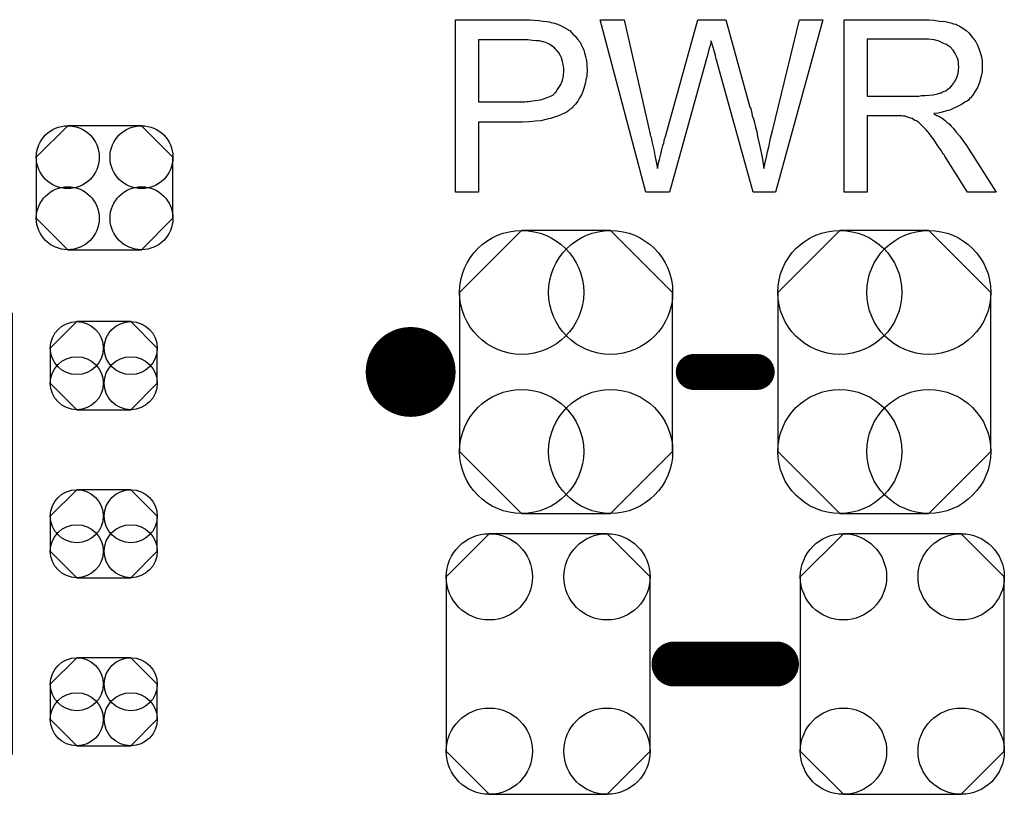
# Model space of a CAD drawing. Extents: x -0.07 to 0.95, y -0.15 to 2.1.
# Tile 4 of 11: x 0.48 to 0.7, y -0.03 to 0.14. Entities that reach past the tile are written whole.
import ezdxf

# ---------------------------------------------------------------- set-up
doc = ezdxf.new("R2010")
doc.units = 0
doc.layers.get('0').update_dxf_attribs({"linetype": 'CONTINUOUS'})
doc.layers.add('gto', color=2, linetype='CONTINUOUS')
doc.layers.add('gts', color=1, linetype='CONTINUOUS')

# ---------------------------------------------------------------- blocks, each defined once
blk = doc.blocks.new('D10')
at = {"const_width": 0.005}
blk.add_lwpolyline([(-0.0025, 0, 1), (0.0025, 0, 1)], format="xyb", close=True, dxfattribs=at)
blk = doc.blocks.new('D13')
at = {"const_width": 0.004}
blk.add_lwpolyline([(-0.002, 0, 1), (0.002, 0, 1)], format="xyb", close=True, dxfattribs=at)
blk = doc.blocks.new('D83')
blk.add_lwpolyline([(0.0237, -0.0177), (0.0237, 0.0177), (0.0099, 0.0315), (-0.0099, 0.0315), (-0.0237, 0.0177), (-0.0237, -0.0177), (-0.0099, -0.0315), (0.0099, -0.0315)], close=True)
for centre in [(-0.0099, 0.0177), (0.0099, 0.0177), (-0.0099, -0.0177), (0.0099, -0.0177)]:
    blk.add_circle(centre, 0.0138)
blk = doc.blocks.new('D89')
blk.add_lwpolyline([(0.0227, -0.0194), (0.0227, 0.0194), (0.0131, 0.029), (-0.0131, 0.029), (-0.0227, 0.0194), (-0.0227, -0.0194), (-0.0131, -0.029), (0.0131, -0.029)], close=True)
for centre in [(-0.0131, 0.0194), (0.0131, 0.0194), (-0.0131, -0.0194), (0.0131, -0.0194)]:
    blk.add_circle(centre, 0.0096)
blk = doc.blocks.new('D90')
blk.add_lwpolyline([(0.0152, -0.0068), (0.0152, 0.0068), (0.0082, 0.0138), (-0.0082, 0.0138), (-0.0152, 0.0068), (-0.0152, -0.0068), (-0.0082, -0.0138), (0.0082, -0.0138)], close=True)
for centre in [(-0.0082, 0.0068), (0.0082, 0.0068), (-0.0082, -0.0068), (0.0082, -0.0068)]:
    blk.add_circle(centre, 0.007)
blk = doc.blocks.new('D76')
at = {"const_width": 0.0984}
blk.add_lwpolyline([(-0.0315, 0), (0.0315, 0)], dxfattribs=at)
blk = doc.blocks.new('D92')
blk.add_lwpolyline([(0.006, 0.0098), (-0.006, 0.0098), (-0.0119, 0.0039), (-0.0119, -0.0039), (-0.006, -0.0098), (0.006, -0.0098), (0.0119, -0.0039), (0.0119, 0.0039)], close=True)
for centre in [(-0.006, 0.0039), (0.006, 0.0039), (-0.006, -0.0039), (0.006, -0.0039)]:
    blk.add_circle(centre, 0.0059)

msp = doc.modelspace()

# ---------------------------------------------------------------- linework, layer by layer
at = {"layer": 'gto', "color": 2}
for points in [[(0.5966, 0.1434), (0.5975, 0.1433), (0.5985, 0.1432), (0.5995, 0.1431), (0.6003, 0.143), (0.6004, 0.143), (0.6008, 0.1429), (0.6013, 0.1428), (0.602, 0.1426), (0.6027, 0.1424), (0.6035, 0.142), (0.6043, 0.1416), (0.605, 0.1412), (0.6051, 0.1411), (0.6054, 0.141), (0.6057, 0.1406), (0.6061, 0.1402), (0.6066, 0.1397), (0.6071, 0.1391), (0.6077, 0.1384), (0.6081, 0.1375), (0.6082, 0.1374), (0.6083, 0.1371), (0.6085, 0.1366), (0.6087, 0.136), (0.6089, 0.1352), (0.6091, 0.1343), (0.6092, 0.1333), (0.6093, 0.1322), (0.6093, 0.1322), (0.6093, 0.132), (0.6093, 0.1318), (0.6092, 0.1314), (0.6092, 0.131), (0.6091, 0.1305), (0.609, 0.13), (0.6089, 0.1294), (0.6085, 0.1281), (0.6083, 0.1274), (0.608, 0.1267), (0.6076, 0.126), (0.6072, 0.1253), (0.6067, 0.1246), (0.6061, 0.124), (0.6061, 0.1239), (0.606, 0.1238), (0.6058, 0.1236), (0.6055, 0.1235), (0.6052, 0.1232), (0.6048, 0.1229), (0.6042, 0.1226), (0.6036, 0.1223), (0.6029, 0.122), (0.602, 0.1217), (0.6011, 0.1214), (0.6001, 0.1212), (0.599, 0.1209), (0.5978, 0.1208), (0.5964, 0.1207), (0.5949, 0.1206), (0.5851, 0.1206), (0.5851, 0.105), (0.58, 0.105), (0.58, 0.1434), (0.5958, 0.1434), (0.5966, 0.1434)], [(0.6512, 0.105), (0.6462, 0.105), (0.6381, 0.1342), (0.6381, 0.1343), (0.6381, 0.1344), (0.638, 0.1346), (0.6379, 0.1349), (0.6378, 0.1355), (0.6376, 0.1362), (0.6374, 0.137), (0.6372, 0.1377), (0.637, 0.1383), (0.6369, 0.1386), (0.6369, 0.1387), (0.6369, 0.1387), (0.6368, 0.1386), (0.6368, 0.1383), (0.6367, 0.1378), (0.6365, 0.1372), (0.6363, 0.1365), (0.6361, 0.1357), (0.6359, 0.135), (0.6357, 0.1342), (0.6276, 0.105), (0.6223, 0.105), (0.6122, 0.1434), (0.6175, 0.1434), (0.6232, 0.1182), (0.6232, 0.1182), (0.6233, 0.118), (0.6233, 0.1178), (0.6234, 0.1175), (0.6235, 0.1172), (0.6236, 0.1168), (0.6237, 0.1163), (0.6238, 0.1157), (0.6241, 0.1145), (0.6243, 0.1132), (0.6246, 0.1118), (0.6249, 0.1103), (0.6249, 0.1104), (0.625, 0.1106), (0.6251, 0.1109), (0.6251, 0.1113), (0.6252, 0.1118), (0.6254, 0.1123), (0.6257, 0.1135), (0.626, 0.1148), (0.6261, 0.1154), (0.6263, 0.1159), (0.6264, 0.1164), (0.6265, 0.1169), (0.6266, 0.1172), (0.6267, 0.1174), (0.6339, 0.1434), (0.6401, 0.1434), (0.6455, 0.1239), (0.6455, 0.1239), (0.6457, 0.1236), (0.6458, 0.1232), (0.6459, 0.1227), (0.646, 0.122), (0.6463, 0.1213), (0.6465, 0.1205), (0.6467, 0.1195), (0.647, 0.1185), (0.6472, 0.1174), (0.6477, 0.1152), (0.6482, 0.1128), (0.6486, 0.1103), (0.6486, 0.1104), (0.6487, 0.1105), (0.6487, 0.1107), (0.6488, 0.111), (0.6488, 0.1113), (0.6489, 0.1117), (0.649, 0.1122), (0.6492, 0.1128), (0.6494, 0.114), (0.6498, 0.1154), (0.6501, 0.117), (0.6505, 0.1187), (0.6565, 0.1434), (0.6617, 0.1434), (0.6512, 0.105)], [(0.6848, 0.1434), (0.6853, 0.1434), (0.6864, 0.1433), (0.6877, 0.1431), (0.689, 0.143), (0.6902, 0.1427), (0.6908, 0.1425), (0.6913, 0.1424), (0.6914, 0.1424), (0.6914, 0.1423), (0.6918, 0.1421), (0.6923, 0.1419), (0.6929, 0.1415), (0.6936, 0.141), (0.6943, 0.1404), (0.6949, 0.1396), (0.6956, 0.1387), (0.6956, 0.1386), (0.6957, 0.1386), (0.6959, 0.1382), (0.6961, 0.1377), (0.6964, 0.137), (0.6967, 0.1361), (0.697, 0.1351), (0.6972, 0.1341), (0.6972, 0.1329), (0.6972, 0.1329), (0.6972, 0.1328), (0.6972, 0.1325), (0.6972, 0.1322), (0.6972, 0.1319), (0.6971, 0.1315), (0.6969, 0.1305), (0.6966, 0.1294), (0.6961, 0.1283), (0.6954, 0.1271), (0.695, 0.1265), (0.6946, 0.126), (0.6945, 0.1259), (0.6944, 0.1259), (0.6943, 0.1257), (0.6941, 0.1255), (0.6938, 0.1253), (0.6934, 0.1251), (0.693, 0.1248), (0.6926, 0.1245), (0.692, 0.1242), (0.6914, 0.1239), (0.6907, 0.1236), (0.69, 0.1233), (0.6892, 0.1231), (0.6883, 0.1228), (0.6874, 0.1226), (0.6864, 0.1225), (0.6865, 0.1224), (0.6867, 0.1223), (0.6871, 0.1221), (0.6875, 0.1219), (0.6885, 0.1213), (0.689, 0.1209), (0.6894, 0.1205), (0.6896, 0.1204), (0.6898, 0.1202), (0.6903, 0.1197), (0.6908, 0.1192), (0.6914, 0.1184), (0.6922, 0.1175), (0.6929, 0.1165), (0.6937, 0.1154), (0.7003, 0.105), (0.6939, 0.105), (0.6889, 0.113), (0.6889, 0.113), (0.6888, 0.1132), (0.6887, 0.1133), (0.6885, 0.1135), (0.6881, 0.1142), (0.6876, 0.1149), (0.687, 0.1158), (0.6864, 0.1167), (0.6858, 0.1175), (0.6852, 0.1183), (0.6852, 0.1183), (0.685, 0.1185), (0.6847, 0.1189), (0.6843, 0.1193), (0.6835, 0.1201), (0.6831, 0.1205), (0.6826, 0.1208), (0.6826, 0.1209), (0.6825, 0.1209), (0.6822, 0.121), (0.6819, 0.1212), (0.6816, 0.1214), (0.6812, 0.1215), (0.6803, 0.1218), (0.6802, 0.1218), (0.6801, 0.1219), (0.6799, 0.1219), (0.6796, 0.1219), (0.6792, 0.122), (0.6788, 0.122), (0.6782, 0.122), (0.6716, 0.122), (0.6716, 0.105), (0.6665, 0.105), (0.6665, 0.1434), (0.6843, 0.1434), (0.6848, 0.1434)], [(0.5961, 0.1389), (0.5851, 0.1389), (0.5851, 0.1251), (0.5954, 0.1251), (0.5958, 0.1252), (0.5962, 0.1252), (0.5967, 0.1253), (0.5977, 0.1254), (0.5989, 0.1256), (0.6, 0.1259), (0.6011, 0.1264), (0.6016, 0.1266), (0.602, 0.127), (0.6021, 0.1271), (0.6023, 0.1273), (0.6026, 0.1278), (0.603, 0.1283), (0.6034, 0.129), (0.6038, 0.1299), (0.604, 0.1309), (0.6041, 0.1321), (0.6041, 0.1321), (0.6041, 0.1322), (0.6041, 0.1325), (0.604, 0.133), (0.6039, 0.1335), (0.6038, 0.1341), (0.6036, 0.1349), (0.6033, 0.1355), (0.6029, 0.1362), (0.6028, 0.1362), (0.6026, 0.1365), (0.6024, 0.1367), (0.602, 0.1371), (0.6015, 0.1375), (0.601, 0.1379), (0.6004, 0.1382), (0.5996, 0.1385), (0.5996, 0.1385), (0.5994, 0.1385), (0.599, 0.1386), (0.5986, 0.1387), (0.5979, 0.1387), (0.5971, 0.1388), (0.5961, 0.1389)], [(0.6837, 0.1391), (0.6716, 0.1391), (0.6716, 0.1264), (0.6831, 0.1264), (0.6837, 0.1265), (0.6845, 0.1265), (0.6854, 0.1266), (0.6863, 0.1267), (0.6872, 0.1269), (0.6879, 0.1271), (0.6881, 0.1271), (0.6883, 0.1273), (0.6886, 0.1274), (0.6891, 0.1276), (0.6896, 0.128), (0.6901, 0.1284), (0.6906, 0.1289), (0.6909, 0.1294), (0.691, 0.1295), (0.6911, 0.1297), (0.6913, 0.13), (0.6915, 0.1305), (0.6917, 0.131), (0.6918, 0.1315), (0.6919, 0.1322), (0.692, 0.1329), (0.692, 0.1329), (0.692, 0.133), (0.6919, 0.1333), (0.6919, 0.1338), (0.6918, 0.1345), (0.6915, 0.1351), (0.6912, 0.1359), (0.6907, 0.1366), (0.69, 0.1374), (0.6899, 0.1374), (0.6896, 0.1376), (0.6892, 0.1379), (0.6884, 0.1382), (0.6876, 0.1386), (0.6865, 0.1389), (0.6852, 0.1391), (0.6837, 0.1391)]]:
    msp.add_lwpolyline(points, dxfattribs=at)
at = {"layer": 'gto', "color": 2, "const_width": 0.01}
for points in [[(0.575, 0.065, 1), (0.565, 0.065)], [(0.565, 0.065, 1), (0.575, 0.065)]]:
    msp.add_lwpolyline(points, format="xyb", dxfattribs=at)
at = {"layer": 'gto', "color": 2}
for points, const_width in [([(0.565, 0.065), (0.565, 0.065)], 0.01), ([(0.575, 0.065), (0.575, 0.065)], 0.01), ([(0.575, 0.065), (0.575, 0.065)], 0.01), ([(0.633, 0.065), (0.647, 0.065)], 0.008), ([(0.6286, 0), (0.6514, 0)], 0.01)]:
    msp.add_lwpolyline(points, dxfattribs=dict(at, const_width=const_width))

# ---------------------------------------------------------------- block references
at = {"layer": 'gto'}
for name, p in [('D10', (0.565, 0.065)), ('D10', (0.565, 0.065)), ('D10', (0.575, 0.065)), ('D10', (0.575, 0.065)), ('D10', (0.575, 0.065)), ('D10', (0.575, 0.065)), ('D13', (0.633, 0.065)), ('D13', (0.647, 0.065)), ('D10', (0.6286, 0)), ('D10', (0.6514, 0))]:
    msp.add_blockref(name, p, dxfattribs=at)
at = {"layer": 'gts'}
for name, p in [('D90', (0.5019, 0.106)), ('D83', (0.6046, 0.065)), ('D83', (0.6754, 0.065)), ('D76', (0.45, 0.029)), ('D92', (0.5017, 0.0664)), ('D92', (0.5017, 0.029)), ('D89', (0.6006, 0)), ('D89', (0.6794, 0)), ('D92', (0.5017, -0.0084))]:
    msp.add_blockref(name, p, dxfattribs=at)

doc.saveas('drawing.dxf')
